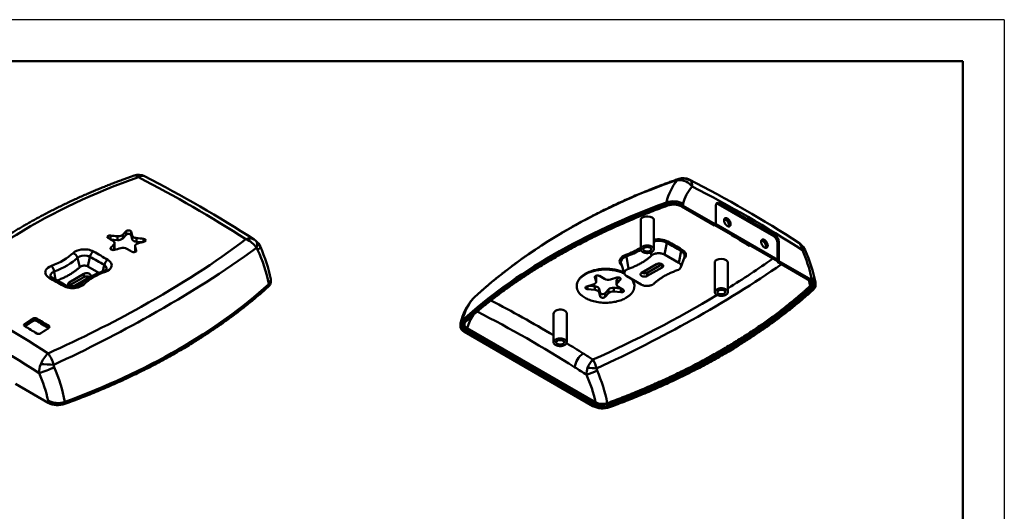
# Model space of a CAD drawing. Header units: millimetres. Extents: x 986 to 1318, y 182 to 417.
# Tile 5 of 5: x 1185 to 1318, y 351 to 417. Entities that reach past the tile are written whole.
import ezdxf

# ---------------------------------------------------------------- set-up
doc = ezdxf.new("R2010")
doc.units = ezdxf.units.MM
doc.header["$MEASUREMENT"] = 0
doc.layers.add('1轮廓实线层', color=7, linetype='Continuous', lineweight=50)
doc.layers.add('2细线层', color=4, linetype='Continuous', lineweight=25)

msp = doc.modelspace()

# ---------------------------------------------------------------- linework, layer by layer
at = {"layer": '1轮廓实线层'}
for q in [(1013.546, 411.388), (1312.01, 187.819)]:
    msp.add_line((1312.01, 411.388), q, dxfattribs=at)
at = {"layer": '1轮廓实线层', "ltscale": 0.4}
for p, q in [((1272.215, 392.411), (1272.215, 392.124)), ((1274.265, 391.856), (1278.654, 389.322)), ((1274.452, 392.252), (1274.452, 391.964)), ((1274.452, 391.964), (1278.841, 389.43)), ((1278.841, 389.43), (1278.841, 392.017)), ((1279.152, 392.196), (1279.339, 392.304)), ((1279.152, 392.196), (1286.619, 387.885)), ((1279.339, 392.304), (1286.806, 387.993)), ((1280.397, 390.259), (1280.285, 390.12)), ((1268.752, 386.125), (1268.752, 390.062)), ((1270.512, 386.125), (1270.512, 390.077)), ((1278.654, 389.322), (1278.841, 389.43)), ((1287.117, 384.508), (1278.716, 389.358)), ((1287.117, 384.724), (1278.841, 389.502)), ((1280.285, 390.12), (1280.21, 390.077)), ((1197.511, 387.971), (1197.511, 387.466)), ((1198.455, 387.883), (1198.455, 387.368)), ((1199.192, 388.087), (1199.192, 387.585)), ((1199.629, 388.079), (1199.192, 387.585)), ((1199.629, 388.56), (1199.629, 388.079)), ((1200.29, 388.495), (1200.44, 387.963)), ((1200.29, 388.495), (1200.29, 388.019)), ((1200.44, 387.471), (1200.29, 388.019)), ((1200.44, 387.471), (1200.44, 387.963)), ((1201.026, 387.133), (1201.026, 387.625)), ((1280.948, 388.04), (1280.976, 388.054)), ((1280.984, 388.049), (1280.948, 388.04)), ((1286.619, 387.885), (1286.806, 387.993)), ((1198.455, 387.368), (1197.537, 387.452)), ((1197.575, 386.309), (1197.575, 386.126)), ((1198.012, 386.248), (1197.811, 386.02)), ((1198.012, 386.793), (1198.012, 386.248)), ((1198.089, 386.432), (1198.089, 386.974)), ((1200.838, 386.051), (1200.838, 386.564)), ((1200.847, 386.502), (1200.996, 385.959)), ((1200.847, 385.987), (1200.847, 386.502)), ((1201.776, 387.065), (1201.026, 387.133)), ((1201.973, 387.118), (1201.973, 387.523)), ((1272.274, 386.996), (1271.949, 385.405)), ((1283.409, 386.649), (1283.31, 386.598)), ((1285.188, 387.203), (1285.263, 387.246)), ((1285.375, 387.385), (1285.263, 387.246)), ((1287.117, 387.023), (1287.304, 387.131)), ((1287.117, 387.023), (1287.117, 384.724)), ((1287.304, 387.131), (1287.304, 384.544)), ((1193.411, 383.733), (1193.095, 384.977)), ((1194.776, 385.109), (1194.509, 383.808)), ((1200.901, 385.79), (1200.847, 385.987)), ((1200.996, 385.895), (1200.996, 385.959)), ((1266.851, 385.173), (1267.1, 383.487)), ((1270.114, 385.7), (1270.219, 385.287)), ((1273.861, 384.301), (1271.949, 385.405)), ((1274.187, 385.892), (1273.861, 384.301)), ((1274.618, 385.08), (1274.166, 383.727)), ((1290.839, 385.995), (1290.839, 385.997)), ((1195.983, 382.957), (1194.509, 383.808)), ((1196.688, 384.005), (1196.517, 383.166)), ((1266.12, 384.228), (1266.591, 382.82)), ((1268.885, 382.964), (1270.876, 384.113)), ((1269.632, 382.964), (1271.623, 384.113)), ((1271.623, 383.682), (1269.632, 382.532)), ((1271.623, 383.682), (1271.623, 384.113)), ((1278.708, 380.377), (1278.708, 384.356)), ((1280.468, 380.377), (1280.468, 384.285)), ((1287.117, 384.724), (1287.117, 384.436)), ((1287.117, 384.436), (1287.304, 384.544)), ((1287.117, 384.436), (1291.506, 381.902)), ((1287.304, 384.544), (1291.693, 382.01)), ((1190.128, 382.068), (1189.97, 383.133)), ((1191.981, 381.675), (1193.972, 382.824)), ((1193.972, 382.393), (1191.981, 381.244)), ((1194.719, 382.393), (1192.728, 381.244)), ((1193.972, 382.824), (1193.972, 382.393)), ((1261.293, 382.748), (1261.293, 382.805)), ((1262.608, 382.421), (1262.608, 382.357)), ((1262.757, 381.812), (1262.608, 382.357)), ((1262.702, 382.53), (1262.757, 382.327)), ((1262.757, 382.327), (1262.757, 381.812)), ((1262.766, 381.749), (1262.766, 382.262)), ((1263.204, 382.533), (1263.88, 382.143)), ((1264.697, 382.068), (1265.555, 382.32)), ((1265.591, 382.097), (1265.798, 382.337)), ((1266.895, 382.488), (1268.808, 381.384)), ((1269.632, 382.532), (1269.632, 382.964)), ((1291.693, 382.01), (1291.693, 382.298)), ((1191.981, 381.244), (1191.981, 381.675)), ((1218.799, 381.442), (1218.799, 381.154)), ((1219.069, 381.694), (1219.069, 381.981)), ((1260.159, 381.167), (1260.159, 381.185)), ((1261.526, 381.135), (1262.382, 381.387)), ((1261.63, 381.166), (1261.63, 380.753)), ((1262.578, 380.666), (1262.578, 381.158)), ((1265.148, 380.432), (1265.148, 380.946)), ((1265.515, 381.367), (1265.515, 381.908)), ((1265.591, 381.552), (1265.591, 382.097)), ((1266.028, 382.047), (1265.591, 381.552)), ((1265.721, 381.08), (1266.396, 380.69)), ((1266.028, 382.232), (1266.028, 382.047)), ((1267.903, 381.167), (1267.903, 381.277)), ((1291.747, 381.088), (1291.747, 380.8)), ((1292.239, 381.258), (1292.239, 381.545)), ((1246.458, 379.716), (1246.472, 379.729)), ((1262.578, 380.666), (1261.63, 380.753)), ((1263.164, 380.82), (1263.314, 380.257)), ((1263.164, 380.328), (1263.164, 380.82)), ((1263.314, 379.781), (1263.164, 380.328)), ((1263.314, 379.781), (1263.314, 380.257)), ((1264.411, 380.215), (1263.975, 379.721)), ((1263.975, 379.721), (1263.975, 380.202)), ((1264.411, 380.215), (1264.411, 380.717)), ((1266.092, 380.346), (1265.148, 380.432)), ((1266.092, 380.346), (1266.092, 380.862)), ((1257.053, 373.623), (1257.053, 377.467)), ((1258.813, 373.623), (1258.813, 377.514)), ((1186.006, 375.803), (1185.996, 375.797)), ((1186.006, 375.803), (1186.007, 375.814)), ((1186.007, 376.099), (1186.007, 375.814)), ((1187.128, 376.814), (1187.128, 376.541)), ((1187.128, 376.541), (1187.128, 376.529)), ((1187.625, 376.822), (1187.625, 376.541)), ((1187.626, 376.537), (1187.625, 376.541)), ((1189.243, 375.554), (1189.243, 375.835)), ((1244.535, 376.047), (1244.535, 375.759)), ((1244.805, 376.586), (1244.805, 376.299)), ((1189.243, 375.554), (1189.244, 375.542)), ((1189.244, 375.542), (1189.258, 375.533)), ((1262.322, 365.053), (1245.081, 375.007)), ((1245.268, 375.402), (1262.509, 365.448)), ((1245.268, 375.402), (1245.268, 375.115)), ((1262.509, 365.161), (1245.268, 375.115)), ((1262.696, 365.556), (1245.455, 375.51)), ((1184.763, 368.023), (1189.152, 365.489)), ((1189.152, 365.489), (1189.152, 365.776)), ((1191.389, 365.617), (1191.389, 365.329)), ((1262.509, 365.448), (1262.509, 365.161)), ((1264.418, 365.31), (1264.418, 365.022))]:
    msp.add_line(p, q, dxfattribs=at)
for centre, radius, start, end in [((1201.298, 394.365), 1.763, 63.03787, 109.11073), ((1125.712, 248.24), 165.792, 57.11654, 62.88394), ((1126.555, 248.079), 166.037, 57.06237, 62.93635), ((1274.497, 393.845), 1.791, 58.06681, 116.34776), ((1274.033, 395.215), 0.406, 110.64604, 144.62184), ((1274.468, 393.928), 1.764, 63.02782, 109.11524), ((1199.726, 247.644), 166.036, 57.06236, 62.93662), ((1274.981, 394.945), 0.625, 42.20978, 62.71007), ((1273.524, 395.48), 0.181, 310.87169, 350.30127), ((1279.936, 390.815), 5.669, 138.81029, 165.32089), ((1274.582, 394.687), 1.096, 352.72612, 38.15291), ((1201.228, 248.514), 163.913, 57.01105, 62.98943), ((1273.15, 389.768), 2.804, 62.33855, 109.48827), ((1273.149, 389.461), 2.822, 62.49644, 109.33039), ((1273.151, 389.735), 2.396, 62.29196, 109.38526), ((1279.194, 392.051), 0.355, 125.7319, 185.58218), ((1278.92, 391.829), 0.435, 57.73396, 91.83222), ((1279.132, 392.016), 0.355, 54.41822, 114.26786), ((1269.164, 390.013), 0.416, 111.85782, 172.98549), ((1280.113, 389.987), 0.185, 120.23495, 142.73936), ((1280.047, 389.832), 0.295, 56.33223, 101.88136), ((1280.13, 389.904), 0.266, 54.41822, 114.26786), ((1280.621, 389.62), 0.435, 238.95319, 261.01069), ((1280.457, 389.392), 0.185, 277.26016, 299.76458), ((1197.274, 387.795), 0.171, 185.75214, 247.08665), ((1198.591, 388.269), 0.911, 261.45909, 311.32044), ((1192.191, 239.954), 172.647, 58.14467, 59.06308), ((1286.034, 386.972), 1.084, 2.67626, 57.32374), ((1286.22, 387.08), 1.084, 2.67626, 57.32374), ((1197.673, 386.214), 0.136, 135.90863, 178.35242), ((1197.741, 386.938), 0.348, 5.91812, 65.97217), ((1197.822, 386.978), 0.266, 315.82848, 358.94824), ((1197.809, 386.441), 0.28, 316.50669, 358.33709), ((1199.208, 385.194), 1.124, 62.68626, 105.55439), ((1201.073, 386.566), 0.235, 180.15383, 195.66237), ((1202.056, 387.365), 0.22, 275.86721, 348.39922), ((1214.758, 384.87), 2.773, 31.09256, 69.56525), ((1215.688, 385.653), 2.112, 49.2314, 57.18011), ((1215.548, 385.51), 2.312, 23.52833, 48.92717), ((1216.613, 385.773), 0.741, 23.50168, 45.56829), ((1198.977, 378.056), 20.483, 11.40301, 24.14109), ((1263.457, 394.846), 10.041, 289.20783, 301.82396), ((1269.193, 386.08), 0.444, 114.46486, 174.22036), ((1269.368, 386.098), 0.266, 114.46486, 174.22036), ((1271.145, 384.68), 2.791, 63.35115, 103.11099), ((1271.142, 384.734), 2.529, 63.41984, 104.43656), ((1272.542, 386.943), 0.274, 122.3048, 168.79884), ((1207.65, 272.854), 131.166, 59.51786, 60.48262), ((1207.703, 272.91), 131.307, 59.51789, 60.48258), ((1284.396, 387.522), 1.426, 211.22043, 220.38691), ((1285.091, 387.113), 0.185, 120.23495, 142.73936), ((1285.025, 386.957), 0.295, 56.33223, 101.88136), ((1285.108, 387.03), 0.266, 54.41822, 114.26786), ((1285.599, 386.746), 0.435, 238.95319, 261.01069), ((1285.435, 386.518), 0.185, 277.26016, 299.76458), ((1288.855, 385.216), 2.115, 49.24354, 57.10168), ((1289.562, 386.309), 0.813, 44.40103, 57.12929), ((1289.113, 385.988), 1.362, 0.54969, 40.83945), ((1289.966, 386.504), 0.414, 49.20542, 64.6258), ((1288.701, 385.064), 2.331, 23.80692, 48.79561), ((1192.18, 384.72), 0.95, 15.71702, 70.01178), ((1195.854, 384.894), 1.099, 123.00435, 168.73609), ((1130.48, 271.536), 130.509, 59.51543, 60.48504), ((1130.679, 271.75), 131.077, 59.5156, 60.48488), ((1201.078, 386.051), 0.24, 180.07416, 195.42886), ((1198.576, 377.414), 20.621, 11.26347, 24.81472), ((1266.505, 385.127), 0.349, 7.63817, 43.02318), ((1263.445, 394.936), 10.34, 289.23379, 300.91844), ((1274.458, 385.834), 0.277, 122.0082, 167.92384), ((1273.221, 378.274), 18.905, 12.28698, 24.12304), ((1272.148, 377.62), 20.482, 11.40286, 24.14116), ((1188.561, 382.915), 1.426, 8.78741, 43.33838), ((1197.777, 383.771), 1.113, 122.69613, 167.85866), ((1271.513, 383.924), 0.266, 294.41748, 354.26773), ((1273.459, 384.058), 0.781, 284.6732, 334.95315), ((1279.129, 384.319), 0.424, 112.7365, 174.81285), ((1221.119, 476.891), 112.881, 301.71924, 305.39068), ((1189.498, 382.013), 0.362, 66.15974, 126.87718), ((1076.253, 184.312), 227.982, 59.7216, 60.27888), ((1189.852, 382.755), 0.46, 217.84213, 243.24019), ((1076.661, 184.433), 227.891, 59.72174, 60.27875), ((1194.346, 381.671), 0.813, 62.67715, 117.32333), ((1194.609, 382.635), 0.266, 294.41748, 354.26773), ((1196.404, 383.937), 0.766, 285.51875, 318.84168), ((1196.649, 382.95), 0.252, 37.60556, 99.22504), ((1262.604, 380.496), 2.655, 119.58296, 145.83143), ((1262.521, 382.262), 0.245, 0.11255, 15.31949), ((1267.187, 383.062), 0.643, 202.11357, 243.07962), ((1268.995, 382.721), 0.266, 114.41748, 174.26773), ((1269.258, 383.686), 0.813, 242.67715, 297.32333), ((1269.598, 385.101), 2.155, 253.93089, 270.04668), ((1191.418, 380.911), 0.357, 66.02596, 127.3792), ((1192.091, 381.433), 0.266, 114.41748, 174.26773), ((1193.73, 380.979), 0.46, 64.50269, 129.09338), ((1218.323, 382.014), 0.745, 309.78651, 357.67363), ((1218.332, 381.725), 0.738, 309.31156, 357.561), ((1218.452, 381.986), 0.615, 359.76056, 11.16465), ((1261.646, 381.163), 1.488, 146.37244, 179.15795), ((1261.556, 380.91), 0.227, 97.67461, 168.93152), ((1262.526, 381.748), 0.24, 0.05692, 15.42913), ((1264.382, 383.126), 1.104, 242.95068, 286.59747), ((1265.022, 380.053), 0.902, 81.9471, 132.60678), ((1265.794, 381.359), 0.28, 136.50675, 178.33709), ((1265.867, 381.403), 0.354, 185.70591, 245.61252), ((1265.798, 381.905), 0.282, 137.14016, 179.30784), ((1265.927, 382.143), 0.14, 316.50494, 358.33689), ((1266.396, 381.131), 1.508, 1.37971, 40.93115), ((1266.437, 381.263), 1.467, 0.54104, 31.53632), ((1274.081, 377.712), 17.774, 11.24107, 13.97552), ((1291.208, 381.561), 0.491, 308.51032, 9.38383), ((1291.189, 381.531), 0.515, 12.30437, 37.44181), ((1291.3, 381.614), 0.69, 310.26745, 341.71016), ((1291.368, 381.277), 0.609, 308.50623, 358.25197), ((1291.502, 381.289), 0.738, 309.31317, 357.56064), ((1291.634, 381.551), 0.603, 359.72854, 11.32369), ((1099.015, 232.682), 166.043, 57.12089, 62.87959), ((1250.133, 375.92), 5.283, 134.06656, 137.38229), ((1196.89, 517.249), 159.957, 294.14744, 300.89473), ((1265.013, 379.53), 0.911, 81.4591, 131.32058), ((1266.323, 380.529), 0.177, 5.70527, 65.61016), ((1279.149, 380.332), 0.444, 114.46486, 174.22036), ((1279.325, 380.35), 0.266, 114.46486, 174.22036), ((1251.921, 374.51), 7.556, 138.68819, 167.13926), ((1174.628, 236.252), 161.004, 59.20661, 62.63948), ((1098.687, 231.993), 163.913, 57.01105, 62.98943), ((1285.282, 332.433), 59.466, 130.51349, 132.30111), ((1251.276, 373.933), 6.031, 145.63674, 164.84169), ((1172.923, 233.034), 162.475, 57.62514, 62.96202), ((1257.531, 377.422), 0.48, 117.28253, 174.86699), ((1186.098, 375.927), 0.195, 117.78614, 175.46659), ((1186.09, 375.956), 0.186, 184.32355, 243.78116), ((1096.66, 227.563), 173.073, 58.29188, 58.91935), ((1187.384, 376.373), 0.51, 61.73256, 120.15068), ((1187.376, 376.059), 0.542, 62.67664, 117.32337), ((1187.384, 376.066), 0.529, 62.86597, 119.02641), ((1187.165, 376.532), 0.0372, 185.11405, 334.16136), ((1187.384, 376.217), 0.352, 59.38848, 121.96648), ((1187.592, 376.536), 0.0333, 208.61746, 2.00744), ((1098.645, 228.8), 172.417, 58.30925, 58.95466), ((1098.278, 228.596), 173.073, 58.2919, 58.91935), ((1098.442, 228.6), 172.743, 58.28853, 58.9172), ((1189.157, 375.665), 0.19, 4.2921, 63.0351), ((1189.153, 375.694), 0.194, 297.61206, 355.66424), ((1245.272, 375.728), 0.738, 129.31317, 177.56064), ((1245.144, 376.046), 0.607, 166.03043, 179.6273), ((1245.327, 375.979), 0.801, 130.71835, 164.58211), ((1245.406, 375.741), 0.609, 128.50623, 178.25197), ((1245.651, 376.196), 0.881, 199.15563, 244.25746), ((1245.615, 375.995), 0.55, 130.1883, 164.47649), ((1187.869, 375.242), 0.503, 240.98985, 300.19155), ((1257.495, 373.578), 0.444, 114.46486, 174.22036), ((1257.67, 373.596), 0.266, 114.46486, 174.22036), ((1167.444, 224.124), 175.1, 57.69406, 58.55483), ((1191.831, 369.223), 3.949, 132.65872, 158.37729), ((1185.195, 369.262), 4.888, 15.65157, 35.89186), ((1262.483, 369.998), 2.575, 124.51538, 174.27793), ((1190.722, 369.576), 2.79, 156.72248, 181.98039), ((1188.211, 356.058), 14.62, 83.35825, 90.20155), ((1190.606, 370.573), 0.704, 179.39224, 203.79848), ((1264.497, 369.133), 3.058, 135.19412, 160.07593), ((1258.962, 369.124), 4.001, 14.22306, 32.75105), ((1185.488, 378.554), 9.398, 285.08917, 298.4274), ((1170.68, 361.753), 18.905, 12.28698, 24.12304), ((1169.724, 361.551), 22.044, 10.62837, 23.35295), ((1165.137, 220.358), 177.351, 57.09676, 57.69354), ((1263.558, 369.402), 2.085, 158.23604, 183.9271), ((1259.765, 375.611), 6.579, 285.0892, 298.42738), ((1244.228, 361.534), 18.901, 12.28602, 24.12452), ((1261.656, 359.942), 10.233, 83.35801, 90.20179), ((1263.497, 370.093), 0.657, 178.80552, 204.0285), ((1243.532, 361.383), 21.125, 11.08339, 23.55731), ((1190.458, 368.319), 2.858, 242.81174, 289.01508), ((1190.455, 367.992), 2.822, 242.49689, 289.32994), ((1263.623, 367.569), 2.396, 242.292, 289.38522), ((1263.623, 367.282), 2.396, 242.29196, 289.38526), ((1263.61, 367.316), 1.983, 242.55076, 289.25026), ((1263.625, 367.556), 2.822, 242.49644, 289.33039)]:
    msp.add_arc(centre, radius, start, end, dxfattribs=at)
for points, degree, knots in [([(1200.719, 396.03), (1198.843, 395.38), (1194.076, 393.489), (1188.866, 390.973), (1184.234, 388.358), (1180.269, 385.757), (1175.825, 382.467), (1173.338, 380.199)], 2, [0.00154543, 0.00154543, 0.00154543, 0.11890453, 0.30886482, 0.47382322, 0.64178893, 0.7763209, 0.99983126, 0.99983126, 0.99983126]), ([(1174.708, 380.468), (1177.768, 383.25), (1185.77, 389.193), (1195.355, 393.747), (1201.279, 395.809)], 3, [0.4938105, 0.4938105, 0.4938105, 0.4938105, 5.0533681, 11.1543708, 11.1543708, 11.1543708, 11.1543708]), ([(1273.89, 395.595), (1269.347, 394.018), (1262.507, 390.787), (1257.193, 387.819), (1252.414, 384.617), (1248.374, 381.466), (1246.509, 379.764)], 2, [0.00151122, 0.00151122, 0.00151122, 0.28550171, 0.46421965, 0.66579745, 0.83202139, 0.99982996, 0.99982996, 0.99982996]), ([(1273.702, 395.45), (1268.833, 393.786), (1264.239, 391.733), (1255.001, 386.585), (1250.448, 383.362), (1246.472, 379.729)], 3, [0, 0, 0, 0, 0.4615956, 0.4615956, 1, 1, 1, 1]), ([(1275.67, 394.548), (1275.466, 394.828), (1274.815, 395.378), (1274.015, 395.464), (1273.642, 395.344)], 3, [0, 0, 0, 0, 0.4285714, 1, 1, 1, 1]), ([(1244.805, 376.586), (1248.297, 379.765), (1252.385, 382.712), (1261.605, 388.035), (1266.709, 390.395), (1272.215, 392.411)], 3, [0, 0, 0, 0, 0.5, 0.5, 1, 1, 1, 1]), ([(1270.512, 390.075), (1270.512, 390.187), (1270.438, 390.3), (1269.973, 390.575), (1269.441, 390.595), (1269.058, 390.424), (1269.025, 390.408), (1269.009, 390.4)], 3, [0.63227188, 0.63227188, 0.63227188, 0.63227188, 0.74873572, 0.74873572, 0.9887122, 0.9887122, 1, 1, 1, 1]), ([(1197.104, 387.778), (1197.104, 387.858), (1197.189, 387.936), (1197.396, 387.974), (1197.454, 387.977), (1197.511, 387.971)], 3, [0.31558842, 0.31558842, 0.31558842, 0.31558842, 0.81828371, 0.81828371, 1, 1, 1, 1]), ([(1198.455, 387.883), (1198.677, 387.862), (1198.903, 387.9), (1199.116, 388.017), (1199.159, 388.05), (1199.192, 388.087)], 3, [0, 0, 0, 0, 0.7543045, 0.7543045, 1, 1, 1, 1]), ([(1199.629, 388.56), (1199.742, 388.683), (1200.046, 388.701), (1200.252, 388.564), (1200.28, 388.531), (1200.29, 388.495)], 3, [0, 0, 0, 0, 0.7957982, 0.7957982, 1, 1, 1, 1]), ([(1200.44, 387.963), (1200.475, 387.839), (1200.617, 387.728), (1200.884, 387.646), (1200.953, 387.632), (1201.026, 387.625)], 3, [0, 0, 0, 0, 0.7553132, 0.7553132, 1, 1, 1, 1]), ([(1215.726, 387.468), (1211.631, 384.351), (1203.353, 379.042), (1193.582, 374.12), (1189.155, 372.127)], 3, [0.4938105, 0.4938105, 0.4938105, 0.4938105, 6.5948131, 11.1543707, 11.1543707, 11.1543707, 11.1543707]), ([(1189.902, 370.58), (1194.431, 372.693), (1204.399, 377.825), (1212.904, 383.192), (1217.132, 386.302)], 3, [0.429033, 0.429033, 0.429033, 0.429033, 5.0533681, 11.2191482, 11.2191482, 11.2191482, 11.2191482]), ([(1198.049, 386.036), (1197.842, 385.977), (1197.563, 386.056), (1197.537, 386.205), (1197.537, 386.218)], 3, [0, 0, 0, 0, 0.74922198, 0.8218538, 0.8218538, 0.8218538, 0.8218538]), ([(1195.255, 385.816), (1195.04, 385.938), (1194.498, 386.115), (1193.399, 386.115), (1192.742, 385.835), (1192.505, 385.612)], 3, [0, 0, 0, 0, 0.25766115, 0.5153223, 0.90181403, 0.90181403, 0.90181403, 0.90181403]), ([(1193.095, 384.977), (1193.369, 385.234), (1193.923, 385.346), (1194.547, 385.213), (1194.671, 385.167), (1194.776, 385.109)], 3, [0, 0, 0, 0, 0.779775, 0.779775, 1, 1, 1, 1]), ([(1201, 385.928), (1201.001, 385.798), (1200.778, 385.698), (1200.49, 385.752), (1200.44, 385.771), (1200.399, 385.795)], 3, [0.05953604, 0.05953604, 0.05953604, 0.05953604, 0.81898886, 0.81898886, 1, 1, 1, 1]), ([(1266.76, 385.365), (1266.374, 385.227), (1265.776, 384.758), (1265.944, 384.182), (1266.213, 383.95)], 3, [0, 0, 0, 0, 3.7403158, 7.7659241, 7.7659241, 7.7659241, 7.7659241]), ([(1266.851, 385.173), (1266.367, 385.001), (1266.033, 384.65), (1266.104, 384.275), (1266.12, 384.228)], 3, [0, 0, 0, 0, 0.58518586, 0.67295105, 0.67295105, 0.67295105, 0.67295105]), ([(1274.619, 385.081), (1274.684, 385.275), (1274.636, 385.484), (1274.389, 385.754), (1274.296, 385.827), (1274.187, 385.892)], 3, [0.46497709, 0.46497709, 0.46497709, 0.46497709, 0.8426781, 0.8426781, 1, 1, 1, 1]), ([(1274.526, 384.805), (1274.637, 384.898), (1274.844, 385.159), (1274.832, 385.633), (1274.522, 385.944), (1274.311, 386.069)], 3, [2.0594306, 2.0594306, 2.0594306, 2.0594306, 3.6991867, 6.1653112, 8.6314357, 8.6314357, 8.6314357, 8.6314357]), ([(1280.468, 384.286), (1280.468, 384.415), (1280.385, 384.547), (1279.879, 384.873), (1279.315, 384.899), (1278.965, 384.709)], 3, [0.62801819, 0.62801819, 0.62801819, 0.62801819, 0.7492171, 0.7492171, 1, 1, 1, 1]), ([(1189.598, 383.894), (1189.216, 383.75), (1188.743, 383.364), (1188.758, 382.731), (1189.069, 382.424), (1189.281, 382.303)], 3, [0, 0, 0, 0, 0.38273407, 0.63789012, 0.89304616, 0.89304616, 0.89304616, 0.89304616]), ([(1196.849, 383.104), (1197.237, 383.241), (1197.717, 383.622), (1197.703, 384.264), (1197.39, 384.582), (1197.175, 384.708)], 3, [0, 0, 0, 0, 0.38648809, 0.64414681, 0.90180554, 0.90180554, 0.90180554, 0.90180554]), ([(1262.84, 370.107), (1267.352, 372.193), (1276.289, 376.769), (1284.031, 381.565), (1287.67, 384.117)], 3, [0.429033, 0.429033, 0.429033, 0.429033, 5.0533681, 10.1368773, 10.1368773, 10.1368773, 10.1368773]), ([(1189.486, 382.475), (1189.419, 382.68), (1189.532, 382.905), (1189.869, 383.09), (1189.918, 383.113), (1189.97, 383.133)], 3, [0.33007538, 0.33007538, 0.33007538, 0.33007538, 0.90959652, 0.90959652, 1, 1, 1, 1]), ([(1196.609, 383.199), (1195.949, 382.966), (1194.596, 382.282), (1193.69, 381.576), (1193.44, 381.336)], 2, [0, 0, 0, 0.3476421, 0.7956745, 1, 1, 1]), ([(1266.526, 383.013), (1265.792, 383.368), (1264.844, 383.549), (1262.895, 383.468), (1261.978, 383.217), (1261.293, 382.805)], 3, [0.52496218, 0.52496218, 0.52496218, 0.52496218, 0.76410017, 0.76410017, 1, 1, 1, 1]), ([(1191.202, 381.194), (1191.415, 381.07), (1191.951, 380.888), (1193.039, 380.883), (1193.691, 381.166), (1193.928, 381.394)], 3, [0, 0, 0, 0, 0.25515849, 0.51031698, 0.89305471, 0.89305471, 0.89305471, 0.89305471]), ([(1191.389, 365.617), (1196.895, 367.633), (1201.999, 369.993), (1211.219, 375.316), (1215.307, 378.263), (1218.799, 381.442)], 3, [0, 0, 0, 0, 0.5, 0.5, 1, 1, 1, 1]), ([(1193.44, 381.336), (1193.406, 381.303), (1193.265, 381.212), (1192.981, 381.095), (1192.555, 381.031), (1192.159, 381.045), (1191.88, 381.105), (1191.655, 381.182), (1191.563, 381.236)], 2, [0, 0, 0, 0.1108436, 0.2289941, 0.4306788, 0.5997661, 0.7630437, 0.8583515, 1, 1, 1]), ([(1262.578, 381.158), (1262.799, 381.141), (1262.992, 381.06), (1263.13, 380.903), (1263.152, 380.863), (1263.164, 380.82)], 3, [0, 0, 0, 0, 0.7553132, 0.7553132, 1, 1, 1, 1]), ([(1291.506, 381.902), (1291.893, 381.679), (1291.975, 381.314), (1291.976, 381.258)], 2, [0, 0, 0, 0.5, 0.59232787, 0.59232787, 0.59232787]), ([(1292.239, 381.258), (1292.238, 381.502), (1291.911, 381.884), (1291.693, 382.01)], 2, [0.40576782, 0.40576782, 0.40576782, 0.75, 1, 1, 1]), ([(1263.314, 380.257), (1263.354, 380.106), (1263.644, 380.034), (1263.908, 380.143), (1263.948, 380.17), (1263.975, 380.202)], 3, [0, 0, 0, 0, 0.8143914, 0.8143914, 1, 1, 1, 1]), ([(1258.813, 377.514), (1258.813, 377.562), (1258.802, 377.61), (1258.684, 377.862), (1258.397, 378.002), (1257.779, 378.035), (1257.505, 377.972), (1257.311, 377.849)], 3, [0.62775428, 0.62775428, 0.62775428, 0.62775428, 0.67090866, 0.67090866, 0.85467008, 0.85467008, 1, 1, 1, 1]), ([(1244.535, 375.759), (1244.536, 375.515), (1244.863, 375.133), (1245.081, 375.007)], 2, [0.40576782, 0.40576782, 0.40576782, 0.75, 1, 1, 1]), ([(1245.268, 375.115), (1244.881, 375.339), (1244.799, 375.704), (1244.798, 375.759)], 2, [0, 0, 0, 0.5, 0.59232787, 0.59232787, 0.59232787]), ([(1245.455, 375.51), (1245.282, 375.61), (1245.09, 375.859), (1245.067, 376.067), (1245.085, 376.142)], 2, [0, 0, 0, 0.25, 0.5, 0.66923462, 0.66923462, 0.66923462])]:
    msp.add_open_spline(points, degree=degree, knots=knots, dxfattribs=at)
for points, degree in [([(1200.72, 396.031), (1200.89, 396.09), (1201.086, 396.002), (1201.279, 395.809)], 3), ([(1202.097, 395.936), (1201.87, 396.051), (1201.576, 396.007), (1201.279, 395.809)], 3), ([(1273.642, 395.344), (1272.977, 394.598), (1272.492, 393.598), (1272.215, 392.411)], 3), ([(1197.883, 387.256), (1197.658, 387.384), (1197.433, 387.511), (1197.208, 387.638)], 3), ([(1197.511, 387.971), (1197.825, 387.942), (1198.14, 387.913), (1198.455, 387.883)], 3), ([(1199.192, 388.087), (1199.338, 388.245), (1199.483, 388.403), (1199.629, 388.56)], 3), ([(1201.026, 387.625), (1201.342, 387.591), (1201.658, 387.557), (1201.973, 387.523)], 3), ([(1215.726, 387.468), (1216.155, 387.625), (1216.552, 387.61), (1216.833, 387.428)], 3), ([(1280.948, 388.04), (1280.98, 388.03), (1281.014, 388.02), (1281.049, 388.012)], 3), ([(1197.575, 386.309), (1197.721, 386.471), (1197.867, 386.632), (1198.012, 386.793)], 3), ([(1198.907, 386.277), (1198.621, 386.197), (1198.335, 386.117), (1198.049, 386.036)], 3), ([(1201.222, 386.915), (1200.991, 386.852), (1200.838, 386.713), (1200.838, 386.565)], 3), ([(1202.078, 387.146), (1201.794, 387.07), (1201.508, 386.993), (1201.222, 386.915)], 3), ([(1201.973, 387.523), (1202.154, 387.503), (1202.271, 387.414), (1202.271, 387.321)], 3), ([(1217.132, 386.302), (1217.287, 386.724), (1217.262, 387.085), (1217.067, 387.253)], 3), ([(1217.293, 386.068), (1217.559, 386.239), (1217.695, 386.372), (1217.668, 386.433)], 3), ([(1192.505, 385.612), (1191.78, 384.932), (1190.776, 384.338), (1189.598, 383.894)], 3), ([(1193.095, 384.977), (1192.312, 384.242), (1191.242, 383.611), (1189.97, 383.133)], 3), ([(1200.399, 385.795), (1200.174, 385.928), (1199.949, 386.061), (1199.724, 386.193)], 3), ([(1200.996, 385.959), (1200.999, 385.948), (1201, 385.938), (1201, 385.928)], 3), ([(1290.839, 385.997), (1290.817, 386.046), (1290.687, 386.047), (1290.475, 386.001)], 3), ([(1196.688, 384.005), (1196.951, 383.849), (1197.049, 383.634), (1196.983, 383.435)], 3), ([(1193.928, 381.394), (1194.658, 382.097), (1195.667, 382.688), (1196.849, 383.104)], 3), ([(1291.693, 382.298), (1291.99, 382.126), (1292.178, 381.906), (1292.225, 381.669)], 3), ([(1261.803, 381.216), (1262.061, 381.197), (1262.32, 381.178), (1262.578, 381.158)], 3), ([(1291.514, 381.177), (1288.911, 378.808), (1282.83, 374.424), (1275.959, 370.458), (1268.363, 366.945), (1264.263, 365.444)], 2), ([(1265.148, 380.946), (1265.384, 380.926), (1265.856, 380.883), (1266.092, 380.862)], 3), ([(1246.472, 379.729), (1246.407, 379.665), (1246.352, 379.609), (1246.311, 379.564)], 3), ([(1246.508, 379.764), (1246.483, 379.74), (1246.458, 379.716)], 2), ([(1246.472, 379.729), (1246.484, 379.741), (1246.496, 379.752), (1246.509, 379.764)], 3), ([(1263.975, 380.202), (1264.12, 380.374), (1264.266, 380.545), (1264.411, 380.717)], 3), ([(1246.311, 379.564), (1245.608, 378.795), (1245.098, 377.786), (1244.805, 376.586)], 3), ([(1246.246, 379.498), (1246.267, 379.521), (1246.288, 379.543), (1246.311, 379.564)], 3), ([(1186.003, 375.792), (1186.004, 375.796), (1186.005, 375.799), (1186.006, 375.803)], 3), ([(1186.007, 376.099), (1186.381, 376.338), (1186.754, 376.577), (1187.128, 376.814)], 3), ([(1186.007, 375.814), (1186.381, 376.053), (1186.754, 376.292), (1187.128, 376.529)], 3), ([(1186.034, 375.774), (1186.616, 376.146), (1187.197, 376.516)], 2), ([(1262.327, 371.288), (1261.893, 371.568), (1261.459, 371.845), (1261.025, 372.12)], 3)]:
    msp.add_open_spline(points, degree=degree, dxfattribs=at)
for points, weights, degree in [([(1272.215, 392.124), (1255.443, 385.982), (1244.805, 376.299)], [1, 0.975864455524, 1], 2), ([(1245.027, 376.217), (1255.634, 385.872), (1272.356, 391.995)], [1, 0.975864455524, 1], 2), ([(1280.397, 390.259), (1280.095, 390.433), (1279.987, 390.17)], [1, 0.778098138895, 0.892431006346], 2), ([(1201.026, 387.133), (1200.52, 387.18), (1200.44, 387.471)], [1, 0.808965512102, 1], 2), ([(1283.31, 386.598), (1283.331, 386.62), (1283.352, 386.644), (1283.373, 386.67)], [1, 0.999999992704, 0.999997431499, 0.99999240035], 3), ([(1285.375, 387.385), (1285.073, 387.559), (1284.965, 387.296)], [1, 0.778098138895, 0.892431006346], 2), ([(1270.219, 385.287), (1269.033, 384.171), (1267.1, 383.487)], [1, 0.972396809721, 1], 2), ([(1271.949, 385.405), (1270.954, 385.98), (1270.219, 385.287)], [1, 0.619139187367, 1], 2), ([(1193.411, 383.733), (1192.243, 382.632), (1190.366, 381.93)], [1, 0.973865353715, 0.997219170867], 2), ([(1194.509, 383.808), (1193.878, 384.172), (1193.411, 383.733)], [1, 0.619139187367, 1], 2), ([(1274.166, 383.727), (1274.278, 384.061), (1273.861, 384.301)], [0.810645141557, 0.795258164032, 1], 2), ([(1261.293, 382.748), (1260.159, 382.093), (1260.159, 381.167)], [1, 0.853553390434, 0.853553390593], 2), ([(1266.58, 382.85), (1263.854, 384.227), (1261.293, 382.748)], [0.973977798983, 0.720753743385, 1], 2), ([(1262.608, 382.357), (1262.604, 382.373), (1262.604, 382.389)], [1, 0.975123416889, 0.956729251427], 2), ([(1267.1, 383.487), (1266.445, 383.255), (1266.591, 382.82)], [1, 0.748545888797, 0.82912473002], 2), ([(1270.538, 381.502), (1271.723, 382.618), (1273.657, 383.302)], [1, 0.972396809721, 1], 2), ([(1218.799, 381.154), (1208.161, 371.471), (1191.389, 365.329)], [1, 0.975864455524, 1], 2), ([(1262.382, 381.387), (1262.766, 381.5), (1262.766, 381.749)], [1, 0.834065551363, 0.95666428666], 2), ([(1264.418, 365.31), (1281.14, 371.433), (1291.747, 381.088)], [1, 0.975864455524, 1], 2), ([(1266.769, 379.587), (1267.903, 380.241), (1267.903, 381.167)], [1, 0.853553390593, 0.853553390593], 2), ([(1268.808, 381.384), (1269.803, 380.809), (1270.538, 381.502)], [1, 0.619139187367, 1], 2), ([(1263.164, 380.328), (1263.084, 380.62), (1262.578, 380.666)], [1, 0.808965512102, 1], 2), ([(1291.747, 380.8), (1281.14, 371.146), (1264.418, 365.022)], [1, 0.975864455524, 1], 2), ([(1264.559, 364.893), (1281.331, 371.035), (1291.97, 380.719)], [1, 0.975864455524, 1], 2), ([(1186.007, 375.814), (1185.997, 375.808), (1185.988, 375.802)], [1, 0.983689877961, 0.969196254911], 2), ([(1189.243, 375.523), (1188.683, 375.167), (1188.123, 374.808)], [0.981815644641, 0.981880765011, 0.981952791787], 2), ([(1189.243, 375.554), (1189.255, 375.547), (1189.266, 375.539)], [1, 0.980017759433, 0.962762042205], 2), ([(1189.244, 375.542), (1189.245, 375.536), (1189.247, 375.532), (1189.249, 375.527)], [0.999885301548, 0.999885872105, 0.999886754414, 0.99988788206], 3)]:
    msp.add_rational_spline(points, weights, degree=degree, dxfattribs=at)
for points, weights, knots in [([(1280.553, 389.191), (1280.835, 389.152), (1280.835, 389.501), (1280.835, 390.006), (1280.397, 390.259)], [0.892433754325, 0.778095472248, 1, 0.707106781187, 1], [0.12118528, 0.12118528, 0.12118528, 0.5, 0.5, 1, 1, 1]), ([(1279.987, 390.17), (1279.959, 390.1), (1279.959, 390.006), (1279.959, 389.501), (1280.397, 389.248)], [0.892431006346, 0.929008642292, 1, 0.707106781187, 1], [0.37881017, 0.37881017, 0.37881017, 0.5, 0.5, 1, 1, 1]), ([(1280.509, 389.215), (1280.583, 389.286), (1280.583, 389.43), (1280.583, 389.861), (1280.21, 390.077)], [0.857863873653, 0.878678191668, 1, 0.707106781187, 1], [0.29289072, 0.29289072, 0.29289072, 0.5, 0.5, 1, 1, 1]), ([(1280.549, 389.231), (1280.658, 389.295), (1280.658, 389.473), (1280.658, 389.904), (1280.285, 390.12)], [0.853553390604, 0.853552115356, 1, 0.707106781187, 1], [0.24999782, 0.24999782, 0.24999782, 0.5, 0.5, 1, 1, 1]), ([(1200.29, 388.019), (1200.25, 388.164), (1199.998, 388.188), (1199.745, 388.211), (1199.629, 388.079)], [1, 0.809028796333, 1, 0.809028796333, 1], [0, 0, 0, 0.5, 0.5, 1, 1, 1]), ([(1270.512, 386.125), (1270.512, 386.192), (1270.482, 386.256), (1270.087, 387.106), (1269.009, 386.484)], [0.87867965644, 0.929359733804, 1, 0.5, 1], [0.61957316, 0.61957316, 0.61957316, 0.66666667, 0.66666667, 1, 1, 1]), ([(1269.258, 386.34), (1269.905, 386.714), (1270.142, 386.204), (1270.16, 386.165), (1270.16, 386.125)], [1, 0.5, 1, 0.929359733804, 0.87867965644], [0, 0, 0, 0.33333333, 0.33333333, 0.38042684, 0.38042684, 0.38042684]), ([(1284.965, 387.296), (1284.937, 387.226), (1284.937, 387.132), (1284.937, 386.626), (1285.375, 386.374)], [0.892431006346, 0.929008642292, 1, 0.707106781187, 1], [0.37881017, 0.37881017, 0.37881017, 0.5, 0.5, 1, 1, 1]), ([(1285.487, 386.34), (1285.561, 386.412), (1285.561, 386.556), (1285.561, 386.987), (1285.188, 387.203)], [0.857863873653, 0.878678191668, 1, 0.707106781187, 1], [0.29289072, 0.29289072, 0.29289072, 0.5, 0.5, 1, 1, 1]), ([(1285.527, 386.357), (1285.636, 386.421), (1285.636, 386.599), (1285.636, 387.03), (1285.263, 387.246)], [0.853553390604, 0.853552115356, 1, 0.707106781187, 1], [0.24999782, 0.24999782, 0.24999782, 0.5, 0.5, 1, 1, 1]), ([(1285.531, 386.317), (1285.813, 386.278), (1285.813, 386.626), (1285.813, 387.132), (1285.375, 387.385)], [0.892433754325, 0.778095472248, 1, 0.707106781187, 1], [0.12118528, 0.12118528, 0.12118528, 0.5, 0.5, 1, 1, 1]), ([(1268.752, 386.125), (1268.752, 385.735), (1269.404, 385.634), (1270.512, 385.463), (1270.512, 386.125)], [0.762999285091, 0.692992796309, 1, 0.570640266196, 0.87867965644], [0.12866186, 0.12866186, 0.12866186, 0.33333333, 0.33333333, 0.61957316, 0.61957316, 0.61957316]), ([(1270.16, 386.125), (1270.16, 385.728), (1269.495, 385.83), (1269.104, 385.891), (1269.104, 386.125)], [0.87867965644, 0.570640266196, 1, 0.692992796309, 0.762999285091], [0.38042684, 0.38042684, 0.38042684, 0.66666667, 0.66666667, 0.87133814, 0.87133814, 0.87133814]), ([(1270.876, 384.113), (1271.249, 384.329), (1271.623, 384.113), (1271.777, 384.024), (1271.777, 383.898)], [1, 0.707106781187, 1, 0.853553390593, 0.853553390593], [0, 0, 0, 0.5, 0.5, 0.75, 0.75, 0.75]), ([(1193.972, 382.824), (1194.346, 383.04), (1194.719, 382.824), (1194.874, 382.735), (1194.874, 382.609)], [1, 0.707106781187, 1, 0.853553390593, 0.853553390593], [0, 0, 0, 0.5, 0.5, 0.75, 0.75, 0.75]), ([(1262.604, 382.389), (1262.604, 382.514), (1262.796, 382.57), (1263.024, 382.637), (1263.204, 382.533)], [0.956729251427, 0.833946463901, 1, 0.80906988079, 1], [0.06514578, 0.06514578, 0.06514578, 0.5, 0.5, 1, 1, 1]), ([(1265.555, 382.32), (1265.783, 382.387), (1265.964, 382.283), (1266.067, 382.223), (1266.067, 382.139)], [1, 0.809017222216, 1, 0.881378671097, 0.910111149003], [0, 0, 0, 0.5, 0.5, 0.81055504, 0.81055504, 0.81055504]), ([(1269.632, 382.532), (1269.258, 382.317), (1268.885, 382.532), (1268.73, 382.622), (1268.73, 382.748)], [1, 0.707106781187, 1, 0.853553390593, 0.853553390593], [0, 0, 0, 0.5, 0.5, 0.75, 0.75, 0.75]), ([(1192.728, 381.244), (1192.354, 381.028), (1191.981, 381.244), (1191.826, 381.333), (1191.826, 381.459)], [1, 0.707106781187, 1, 0.853553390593, 0.853553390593], [0, 0, 0, 0.5, 0.5, 0.75, 0.75, 0.75]), ([(1260.159, 381.167), (1260.159, 380.241), (1261.293, 379.587), (1264.031, 378.006), (1266.769, 379.587)], [0.853553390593, 0.853553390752, 1, 0.707106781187, 1], [0.25, 0.25, 0.25, 0.5, 0.5, 1, 1, 1]), ([(1261.63, 380.753), (1261.378, 380.776), (1261.338, 380.922), (1261.333, 380.938), (1261.333, 380.954)], [1, 0.809028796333, 1, 0.975027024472, 0.956585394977], [0, 0, 0, 0.5, 0.5, 0.56538414, 0.56538414, 0.56538414]), ([(1263.314, 379.781), (1263.354, 379.635), (1263.606, 379.612), (1263.859, 379.589), (1263.975, 379.721)], [1, 0.809027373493, 1, 0.809027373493, 1], [0, 0, 0, 0.5, 0.5, 1, 1, 1]), ([(1266.092, 380.346), (1266.345, 380.323), (1266.461, 380.454), (1266.499, 380.498), (1266.499, 380.546)], [1, 0.809071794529, 1, 0.927677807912, 0.91014583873], [0, 0, 0, 0.5, 0.5, 0.6893963, 0.6893963, 0.6893963]), ([(1278.708, 380.377), (1278.708, 379.987), (1279.36, 379.886), (1280.468, 379.715), (1280.468, 380.377)], [0.762999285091, 0.692992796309, 1, 0.570640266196, 0.87867965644], [0.12866186, 0.12866186, 0.12866186, 0.33333333, 0.33333333, 0.61957316, 0.61957316, 0.61957316]), ([(1280.468, 380.377), (1280.468, 380.444), (1280.438, 380.508), (1280.043, 381.358), (1278.965, 380.736)], [0.87867965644, 0.929359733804, 1, 0.5, 1], [0.61957316, 0.61957316, 0.61957316, 0.66666667, 0.66666667, 1, 1, 1]), ([(1280.116, 380.377), (1280.116, 379.98), (1279.451, 380.082), (1279.06, 380.143), (1279.06, 380.377)], [0.87867965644, 0.570640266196, 1, 0.692992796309, 0.762999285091], [0.38042684, 0.38042684, 0.38042684, 0.66666667, 0.66666667, 0.87133814, 0.87133814, 0.87133814]), ([(1279.214, 380.592), (1279.861, 380.966), (1280.098, 380.456), (1280.116, 380.417), (1280.116, 380.377)], [1, 0.5, 1, 0.929359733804, 0.87867965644], [0, 0, 0, 0.33333333, 0.33333333, 0.38042684, 0.38042684, 0.38042684]), ([(1257.053, 373.623), (1257.053, 373.233), (1257.705, 373.132), (1258.813, 372.961), (1258.813, 373.623)], [0.762999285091, 0.692992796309, 1, 0.570640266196, 0.87867965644], [0.12866186, 0.12866186, 0.12866186, 0.33333333, 0.33333333, 0.61957316, 0.61957316, 0.61957316]), ([(1258.813, 373.623), (1258.813, 373.69), (1258.783, 373.754), (1258.389, 374.604), (1257.311, 373.982)], [0.87867965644, 0.929359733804, 1, 0.5, 1], [0.61957316, 0.61957316, 0.61957316, 0.66666667, 0.66666667, 1, 1, 1]), ([(1258.461, 373.623), (1258.461, 373.226), (1257.797, 373.328), (1257.405, 373.389), (1257.405, 373.623)], [0.87867965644, 0.570640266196, 1, 0.692992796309, 0.762999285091], [0.38042684, 0.38042684, 0.38042684, 0.66666667, 0.66666667, 0.87133814, 0.87133814, 0.87133814]), ([(1257.56, 373.838), (1258.206, 374.212), (1258.443, 373.702), (1258.461, 373.663), (1258.461, 373.623)], [1, 0.5, 1, 0.929359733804, 0.87867965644], [0, 0, 0, 0.33333333, 0.33333333, 0.38042684, 0.38042684, 0.38042684])]:
    msp.add_rational_spline(points, weights, degree=2, knots=knots, dxfattribs=at)
at = {"layer": '2细线层'}
for q in [(985.6, 416.978), (1317.6, 182.23)]:
    msp.add_line((1317.6, 416.978), q, dxfattribs=at)

doc.saveas('drawing.dxf')
